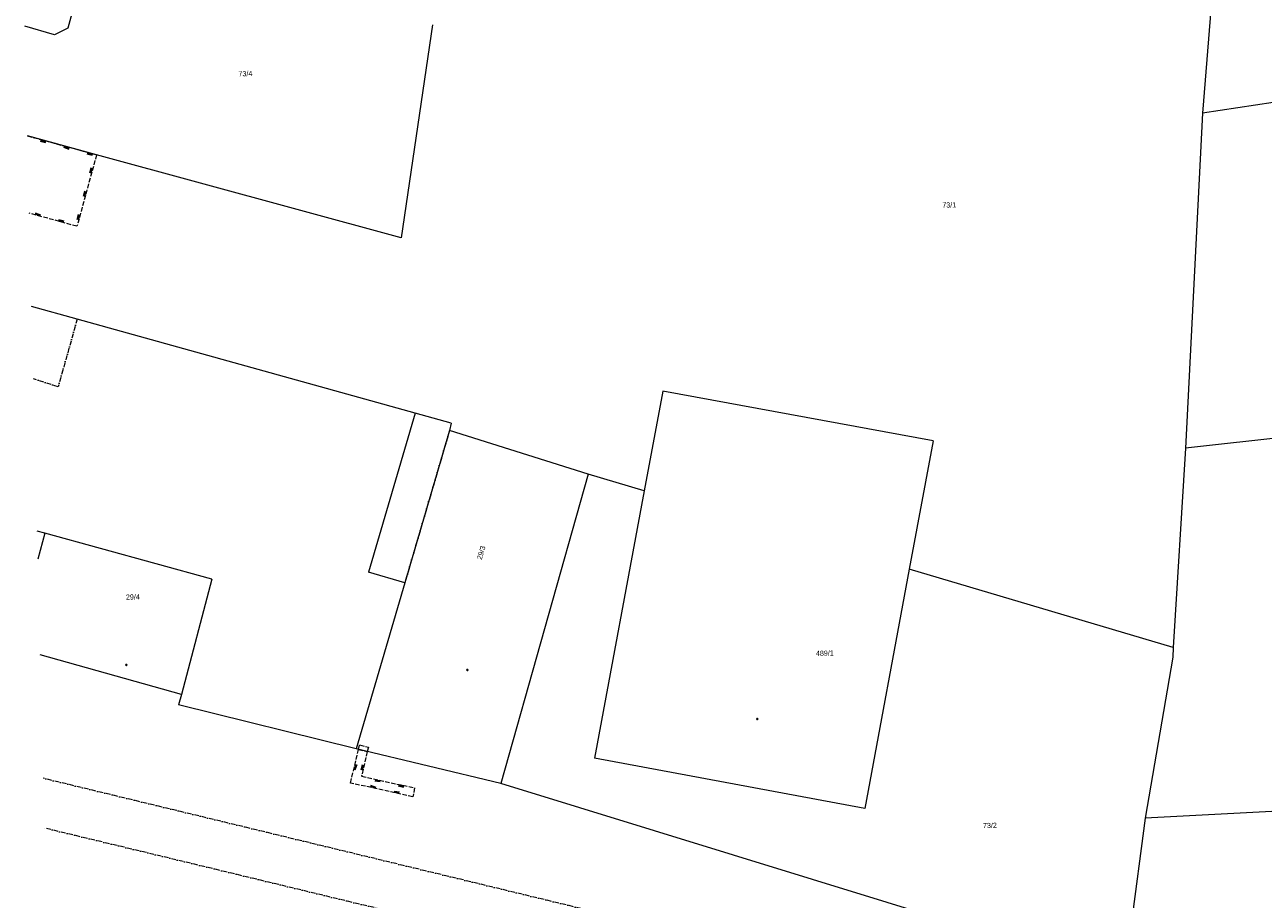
# Model space of a CAD drawing. Header units: millimetres. Extents: x -211955 to 157391, y -241491 to 94238.
# Tile 11 of 138: x -209959 to -128059, y -55968 to 1853. Entities that reach past the tile are written whole.
import ezdxf

# ---------------------------------------------------------------- set-up
doc = ezdxf.new("R2010")
doc.units = ezdxf.units.MM
doc.linetypes.add('Carkovana 2x_1', pattern=[400, 300, -100])
doc.linetypes.add('Cerchovana_1', pattern=[500, 300, -100, 0, -100])
doc.layers.add('XR$1$PODKLAD_1', color=7, linetype='Continuous', lineweight=25)

# ---------------------------------------------------------------- blocks, each defined once
blk = doc.blocks.new('2$1030')
at = {"layer": 'XR$1$PODKLAD_1', "color": 6, "lineweight": 100}
blk.add_line((0, 0), (0, -500), dxfattribs=at)
blk = doc.blocks.new('$280')
at = {"layer": 'XR$1$PODKLAD_1', "color": 7, "lineweight": 25}
blk.add_lwpolyline([(0, 170), (100, 150), (150, 60), (170, 0), (150, -90), (70, -160), (0, -170), (-90, -140), (-150, -80), (-170, 0), (-150, 90), (-70, 160), (0, 170)], close=True, dxfattribs=at)

msp = doc.modelspace()

# ---------------------------------------------------------------- linework, layer by layer
at = {"layer": 'XR$1$PODKLAD_1', "color": 126, "linetype": 'Continuous', "lineweight": 13}
for p, q in [((-131309.804, 5631.691), (-132076.001, -3989.793)), ((-206499.012, 3862.287), (-207114.815, 1626.647)), ((-207994.579, 1195.12), (-209959.083, 1767.506)), ((-207114.815, 1626.647), (-207994.579, 1195.12)), ((-100393.917, 832.259), (-132076.001, -3989.793)), ((-132076.001, -3989.793), (-133197.469, -26143.626)), ((-206496.628, -17614.009), (-209507.878, -16777.006)), ((-184138.768, -23832.023), (-206496.628, -17614.009)), ((-95578.165, -21957.346), (-133197.469, -26143.626)), ((-167759.406, -22373.184), (-168989.431, -28965.053)), ((-167759.406, -22373.184), (-168989.431, -28965.053)), ((-149884.185, -25659.365), (-167759.406, -22373.184)), ((-149884.185, -25659.365), (-167759.406, -22373.184)), ((-184138.768, -23832.023), (-187223.84, -34350.175)), ((-181751.956, -24494.162), (-184138.768, -23832.023)), ((-181751.956, -24494.162), (-181870.242, -24977.182)), ((-181870.242, -24977.182), (-184826.058, -35052.06)), ((-172707.528, -27855.163), (-181870.242, -24977.182)), ((-172707.528, -27855.163), (-181870.242, -24977.182)), ((-149884.185, -25659.365), (-151468.121, -34150.404)), ((-149884.185, -25659.365), (-151468.121, -34150.404)), ((-133197.469, -26143.626), (-134007.035, -39327.218)), ((-172707.528, -27855.163), (-178471.662, -48311.42)), ((-172707.528, -27855.163), (-178471.662, -48311.42)), ((-168989.431, -28965.053), (-172707.528, -27855.163)), ((-168989.431, -28965.053), (-172290.231, -46650.574)), ((-168989.431, -28965.053), (-172290.231, -46650.574)), ((-208643.17, -31760.406), (-209146.671, -31622.612)), ((-208643.17, -31760.406), (-209146.671, -31622.612)), ((-208643.17, -31760.406), (-209101.186, -33492.059)), ((-208643.17, -31760.406), (-209101.186, -33492.059)), ((-208643.17, -31760.406), (-209101.186, -33492.059)), ((-197585.664, -34812.35), (-208643.17, -31760.406)), ((-197585.664, -34812.35), (-208643.17, -31760.406)), ((-184826.058, -35052.06), (-187223.84, -34350.175)), ((-151468.121, -34150.404), (-154414.28, -49966.745)), ((-151468.121, -34150.404), (-154414.28, -49966.745)), ((-134007.035, -39327.218), (-151468.121, -34150.404)), ((-197585.664, -34812.35), (-199601.126, -42423.625)), ((-197585.664, -34812.35), (-199601.126, -42423.625)), ((-184826.058, -35052.06), (-188049.898, -46033.724)), ((-184826.058, -35052.06), (-188049.898, -46033.724)), ((-199601.126, -42423.625), (-208947.703, -39800.192)), ((-199601.126, -42423.625), (-208947.703, -39800.192)), ((-134041.696, -39958.248), (-135863.007, -50615.702)), ((-134007.035, -39327.218), (-134041.696, -39958.248)), ((-199601.126, -42423.625), (-199784.527, -43108.289)), ((-188049.898, -46033.724), (-199784.527, -43108.289)), ((-178471.662, -48311.42), (-188049.898, -46033.724)), ((-178471.662, -48311.42), (-188049.898, -46033.724)), ((-154414.28, -49966.745), (-172290.231, -46650.574)), ((-154414.28, -49966.745), (-172290.231, -46650.574)), ((-137250.771, -61002.53), (-178471.662, -48311.42)), ((-135863.007, -50615.702), (-137250.771, -61002.53)), ((-124394.43, -50006.563), (-135863.007, -50615.702))]:
    msp.add_line(p, q, dxfattribs=at)
at = {"layer": 'XR$1$PODKLAD_1', "color": 126, "linetype": 'Carkovana 2x_1', "lineweight": 13}
msp.add_line((-209782.492, -5490.346), (-205210.755, -6739.514), dxfattribs=at)
at = {"layer": 'XR$1$PODKLAD_1', "color": 126, "linetype": 'Cerchovana_1', "lineweight": 13}
for p, q in [((-206496.628, -17614.009), (-207748.228, -22085.775)), ((-207748.228, -22085.775), (-209391.611, -21555.592)), ((-181870.242, -24977.182), (-184826.058, -35052.06)), ((-170260.977, -57284.361), (-208748.978, -47967.775)), ((-171288.41, -60280.238), (-208668.953, -51256.802))]:
    msp.add_line(p, q, dxfattribs=at)
at = {"layer": 'XR$1$PODKLAD_1', "color": 126, "linetype": 'Continuous', "lineweight": 13}
msp.add_lwpolyline([(-183003.192, 1853.198), (-185061.22, -12231.028), (-205210.755, -6739.514), (-209782.492, -5490.346)], dxfattribs=at)
at = {"layer": 'XR$1$PODKLAD_1', "color": 126, "linetype": 'Carkovana 2x_1', "lineweight": 13}
msp.add_lwpolyline([(-205210.755, -6739.514), (-206506.017, -11472.42), (-209657.955, -10608.831)], dxfattribs=at)
for points in [[(-187888.972, -46069.821), (-187816.293, -45767.964), (-187232.573, -45913.809), (-187305.495, -46205.669), (-187888.972, -46069.821)], [(-184176.08, -48610.261), (-184301.931, -49193.495), (-188415.288, -48283.278), (-187888.972, -46069.821), (-187305.495, -46205.669), (-187686.21, -47825.408), (-184176.08, -48610.261)]]:
    msp.add_lwpolyline(points, close=True, dxfattribs=at)

# ---------------------------------------------------------------- block references
at = {"layer": 'XR$1$PODKLAD_1', "color": 6, "linetype": 'Continuous', "lineweight": 100, "yscale": 0.3}
for p, xscale, rotation in [((-208725.02, -5784.712), 0.2999999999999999, 344.7672359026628), ((-207184.283, -6207.36), 0.2999999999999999, 344.7672359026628), ((-205633.793, -6619.769), 0.2999999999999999, 344.7672359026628), ((-205505.121, -7796.987), 0.3, 254.6945399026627), ((-205927.526, -9347.72), 0.3, 254.6945399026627), ((-209113.98, -10765.646), 0.3, 164.7719539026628), ((-207563.247, -11188.052), 0.3, 164.7719539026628), ((-206350.175, -10888.457), 0.3, 254.6945399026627), ((-188161.154, -47216.781), 0.3, 76.62459190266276), ((-187559.629, -47272.166), 0.3, 256.7729119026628), ((-186609.959, -48069.302), 0.3, 347.3961759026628), ((-186936.967, -48607.415), 0.3000000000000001, 167.5224709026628), ((-185377.939, -48959.598), 0.3000000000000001, 167.5224709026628), ((-185051.174, -48411.488), 0.3, 347.3961759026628)]:
    msp.add_blockref('2$1030', p, dxfattribs=dict(at, xscale=xscale, rotation=rotation))
at = {"layer": 'XR$1$PODKLAD_1', "color": 7, "linetype": 'Continuous', "lineweight": 25, "xscale": 0.2, "yscale": 0.2, "rotation": 181.3937829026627}
for p in [(-203239.684, -40471.551), (-180684.948, -40803.034), (-161520.352, -44047.84)]:
    msp.add_blockref('$280', p, dxfattribs=at)

# ---------------------------------------------------------------- texts
at = {"layer": 'XR$1$PODKLAD_1', "color": 126, "linetype": 'Continuous', "lineweight": 35, "char_height": 340}
for s, insert, width, attachment_point, rotation in [('\\W0.91;73/4', (-195363.929, -1555.803), 1236.05088, 8, 1.3937829), ('\\W0.91;73/1', (-148819.018, -10236.226), 1236.05088, 8, 1.3937829), ('\\W0.91;29/3', (-179738.629, -33544.378), 1236.05088, 7, 73.6437829), ('\\W0.91;29/4', (-203265.602, -36168.241), 1236.05088, 7, 1.3937829), ('\\W0.91;489/1', (-157636.47, -39889.473), 1530.9338, 7, 1.3937829), ('\\W0.91;73/2', (-146130.3, -51262.965), 1236.05088, 8, 1.3937829)]:
    msp.add_mtext(s, dxfattribs=dict(at, insert=insert, width=width, attachment_point=attachment_point, rotation=rotation))

doc.saveas('drawing.dxf')
